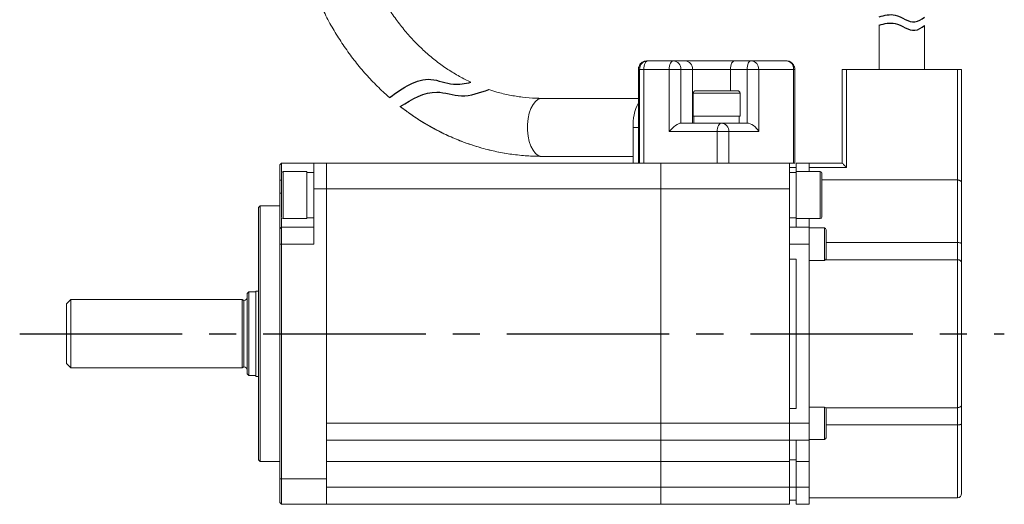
# Model space of a CAD drawing. Header units: millimetres. Extents: x -8092 to -7845, y 366 to 677.
# Tile 3 of 4: x -7960 to -7845, y 553 to 610. Entities that reach past the tile are written whole.
import ezdxf

# ---------------------------------------------------------------- set-up
doc = ezdxf.new("R2010")
doc.units = ezdxf.units.MM
doc.linetypes.add('CENTER2', pattern=[28.575, 19.05, -3.175, 3.175, -3.175])
doc.layers.add('Center', color=1, linetype='CENTER2')

msp = doc.modelspace()

# ---------------------------------------------------------------- linework, layer by layer
at = {"color": 7, "linetype": 'Continuous', "lineweight": 15}
for p, q in [((-7859.54, 608.87), (-7859.54, 603.68)), ((-7854.24, 603.68), (-7854.24, 608.82)), ((-7887.68, 604.15), (-7887.75, 603.95)), ((-7886.8, 604.68), (-7886.67, 604.68)), ((-7886.67, 604.68), (-7883.69, 604.68)), ((-7883.69, 604.68), (-7882.31, 604.68)), ((-7876.5, 604.68), (-7874.55, 604.68)), ((-7874.55, 604.68), (-7870.45, 604.68)), ((-7869.52, 604), (-7869.57, 604.15)), ((-7887.8, 603.68), (-7887.67, 603.68)), ((-7887.8, 592.68), (-7887.8, 603.68)), ((-7887.67, 603.68), (-7887.17, 603.68)), ((-7887.67, 603.68), (-7887.67, 592.68)), ((-7887.17, 603.68), (-7884.19, 603.68)), ((-7887.17, 603.68), (-7887.17, 592.68)), ((-7884.19, 596.38), (-7884.19, 603.68)), ((-7884.19, 603.68), (-7882.83, 603.68)), ((-7882.83, 597.38), (-7882.83, 603.68)), ((-7882.83, 603.68), (-7881.44, 603.68)), ((-7881.44, 597.38), (-7881.44, 603.68)), ((-7881.44, 603.68), (-7877, 603.68)), ((-7877, 603.68), (-7875.05, 603.68)), ((-7875.05, 603.68), (-7873.69, 603.68)), ((-7875.05, 603.68), (-7875.05, 597.38)), ((-7873.69, 603.68), (-7869.59, 603.68)), ((-7873.69, 603.68), (-7873.69, 596.38)), ((-7869.59, 592.68), (-7869.59, 603.68)), ((-7869.59, 603.68), (-7869.45, 603.68)), ((-7869.45, 592.68), (-7869.45, 603.68)), ((-7863.88, 592.68), (-7863.88, 603.68)), ((-7863.88, 603.68), (-7863.38, 603.68)), ((-7863.38, 592.18), (-7863.38, 603.68)), ((-7863.38, 603.68), (-7850.38, 603.68)), ((-7850.38, 590.71), (-7850.38, 603.68)), ((-7849.88, 603.68), (-7850.38, 603.68)), ((-7849.88, 590.36), (-7849.88, 603.68)), ((-7881.38, 600.88), (-7881.38, 598.18)), ((-7875.88, 598.18), (-7875.88, 600.88)), ((-7887.8, 600.28), (-7899.12, 600.28)), ((-7878.07, 597.38), (-7882.83, 597.38)), ((-7880, 598.18), (-7881.38, 598.18)), ((-7881.29, 598.18), (-7881.29, 597.38)), ((-7875.88, 598.18), (-7880, 598.18)), ((-7877.39, 597.38), (-7878.07, 597.38)), ((-7875.97, 597.38), (-7877.39, 597.38)), ((-7875.97, 597.38), (-7875.97, 598.18)), ((-7875.05, 597.38), (-7875.97, 597.38)), ((-7888.42, 592.68), (-7888.42, 596.88)), ((-7878.57, 596.38), (-7884.19, 596.38)), ((-7877.2, 596.38), (-7878.57, 596.38)), ((-7878.57, 592.68), (-7878.57, 596.38)), ((-7877.2, 596.38), (-7877.2, 592.68)), ((-7873.69, 596.38), (-7877.2, 596.38)), ((-7929.68, 592.68), (-7929.88, 592.48)), ((-7929.68, 591.62), (-7929.68, 592.68)), ((-7925.88, 592.68), (-7929.68, 592.68)), ((-7925.88, 592.68), (-7925.88, 589.68)), ((-7924.38, 592.68), (-7925.88, 592.68)), ((-7924.38, 592.68), (-7924.38, 589.68)), ((-7924.38, 592.68), (-7885.18, 592.68)), ((-7899.12, 593.48), (-7888.42, 593.48)), ((-7885.18, 592.68), (-7885.18, 589.68)), ((-7878.73, 592.68), (-7885.18, 592.68)), ((-7878.73, 592.68), (-7878.57, 592.68)), ((-7878.57, 592.68), (-7877.43, 592.68)), ((-7870.08, 592.68), (-7877.43, 592.68)), ((-7870.08, 592.68), (-7869.59, 592.68)), ((-7870.08, 589.68), (-7870.08, 592.68)), ((-7869.59, 592.68), (-7869.45, 592.68)), ((-7869.28, 592.68), (-7867.78, 592.68)), ((-7869.28, 591.69), (-7869.28, 592.68)), ((-7867.78, 591.69), (-7867.78, 592.68)), ((-7867.78, 592.68), (-7863.88, 592.68)), ((-7929.88, 592.48), (-7929.88, 590.68)), ((-7926.68, 591.69), (-7929.48, 591.69)), ((-7926.68, 591.69), (-7926.68, 586.19)), ((-7925.88, 591.6), (-7926.68, 591.6)), ((-7870.08, 592.18), (-7869.28, 592.18)), ((-7869.28, 591.6), (-7870.08, 591.6)), ((-7866.48, 591.69), (-7869.28, 591.69)), ((-7869.28, 586.19), (-7869.28, 591.69)), ((-7867.78, 592.18), (-7863.38, 592.18)), ((-7866.28, 586.39), (-7866.28, 591.49)), ((-7929.68, 590.68), (-7929.88, 590.68)), ((-7929.88, 590.68), (-7929.88, 589.18)), ((-7850.38, 590.71), (-7866.28, 590.71)), ((-7850.38, 583.37), (-7850.38, 590.71)), ((-7929.88, 589.18), (-7929.68, 589.18)), ((-7929.88, 589.18), (-7929.88, 584.98)), ((-7925.88, 589.68), (-7924.38, 589.68)), ((-7925.88, 589.68), (-7925.88, 583.18)), ((-7924.38, 555.68), (-7924.38, 589.68)), ((-7924.38, 589.68), (-7924.38, 562.18)), ((-7924.38, 589.68), (-7885.18, 589.68)), ((-7885.18, 589.68), (-7885.18, 562.18)), ((-7870.08, 589.68), (-7885.18, 589.68)), ((-7870.08, 562.18), (-7870.08, 589.68)), ((-7932.18, 587.68), (-7932.38, 587.48)), ((-7932.38, 587.48), (-7932.38, 572.68)), ((-7929.88, 587.68), (-7932.18, 587.68)), ((-7932.18, 587.68), (-7932.18, 557.68)), ((-7929.68, 586.22), (-7929.68, 585.18)), ((-7929.48, 586.19), (-7926.68, 586.19)), ((-7926.68, 586.28), (-7925.88, 586.28)), ((-7870.08, 586.28), (-7869.28, 586.28)), ((-7869.28, 586.19), (-7866.48, 586.19)), ((-7869.28, 585.19), (-7869.28, 586.17)), ((-7867.78, 586.17), (-7867.78, 585.18)), ((-7929.68, 585.18), (-7929.88, 584.98)), ((-7929.88, 584.98), (-7929.88, 583.18)), ((-7929.68, 583.18), (-7929.68, 585.18)), ((-7925.88, 585.18), (-7929.68, 585.18)), ((-7870.08, 585.19), (-7869.28, 585.19)), ((-7870.08, 585.18), (-7867.78, 585.18)), ((-7867.78, 583.18), (-7867.78, 585.18)), ((-7865.98, 585.08), (-7867.78, 585.08)), ((-7865.78, 581.48), (-7865.78, 584.88)), ((-7865.78, 583.37), (-7850.38, 583.37)), ((-7850.38, 583.37), (-7850.38, 581.35)), ((-7929.88, 583.18), (-7929.88, 555.68)), ((-7929.68, 583.18), (-7929.88, 583.18)), ((-7929.68, 555.68), (-7929.68, 583.18)), ((-7925.88, 583.18), (-7929.68, 583.18)), ((-7870.08, 583.18), (-7870.08, 581.43)), ((-7867.78, 583.18), (-7870.08, 583.18)), ((-7867.78, 562.18), (-7867.78, 583.18)), ((-7869.28, 581.43), (-7870.08, 581.43)), ((-7869.28, 563.93), (-7869.28, 581.43)), ((-7867.78, 581.28), (-7865.98, 581.28)), ((-7850.38, 581.35), (-7865.82, 581.35)), ((-7850.38, 564.01), (-7850.38, 581.35)), ((-7933.48, 577.58), (-7933.68, 577.38)), ((-7932.68, 577.58), (-7933.48, 577.58)), ((-7933.48, 577.58), (-7933.48, 567.78)), ((-7932.38, 577.68), (-7932.68, 577.68)), ((-7932.68, 577.68), (-7932.68, 570.09)), ((-7954.38, 576.68), (-7954.88, 576.18)), ((-7934.28, 576.68), (-7954.38, 576.68)), ((-7954.38, 576.68), (-7954.38, 568.68)), ((-7934.1, 576.58), (-7934.28, 576.68)), ((-7934.28, 576.68), (-7934.28, 568.68)), ((-7934.08, 576.58), (-7934.1, 576.58)), ((-7934.1, 576.58), (-7934.1, 568.78)), ((-7933.68, 577.38), (-7933.68, 570.25)), ((-7954.88, 576.18), (-7954.88, 569.18)), ((-7932.38, 572.68), (-7932.38, 557.88)), ((-7933.68, 570.25), (-7933.68, 567.98)), ((-7932.68, 570.09), (-7932.68, 567.68)), ((-7954.88, 569.18), (-7954.38, 568.68)), ((-7954.38, 568.68), (-7934.28, 568.68)), ((-7934.28, 568.68), (-7934.1, 568.78)), ((-7934.1, 568.78), (-7934.08, 568.78)), ((-7933.68, 567.98), (-7933.48, 567.78)), ((-7933.48, 567.78), (-7932.68, 567.78)), ((-7932.68, 567.68), (-7932.38, 567.68)), ((-7869.28, 563.93), (-7870.08, 563.93)), ((-7870.08, 563.93), (-7870.08, 562.18)), ((-7865.98, 564.08), (-7867.78, 564.08)), ((-7865.82, 564.01), (-7850.38, 564.01)), ((-7865.78, 560.48), (-7865.78, 563.88)), ((-7850.38, 564.01), (-7850.38, 561.99)), ((-7885.18, 562.18), (-7924.38, 562.18)), ((-7885.18, 562.18), (-7885.18, 560.18)), ((-7885.18, 562.18), (-7870.08, 562.18)), ((-7870.08, 562.18), (-7867.78, 562.18)), ((-7870.08, 562.18), (-7870.08, 560.18)), ((-7867.78, 560.18), (-7867.78, 562.18)), ((-7850.38, 561.99), (-7865.78, 561.99)), ((-7924.38, 560.18), (-7885.18, 560.18)), ((-7870.08, 560.18), (-7885.18, 560.18)), ((-7885.18, 560.18), (-7885.18, 557.68)), ((-7870.08, 560.18), (-7867.78, 560.18)), ((-7870.08, 557.68), (-7870.08, 560.18)), ((-7869.28, 557.68), (-7869.28, 560.18)), ((-7867.78, 560.28), (-7865.98, 560.28)), ((-7867.78, 557.68), (-7867.78, 560.18)), ((-7932.38, 557.88), (-7932.18, 557.68)), ((-7870.08, 557.89), (-7869.28, 557.89)), ((-7932.18, 557.68), (-7929.88, 557.68)), ((-7924.38, 557.68), (-7885.18, 557.68)), ((-7870.08, 557.68), (-7885.18, 557.68)), ((-7885.18, 557.68), (-7885.18, 554.68)), ((-7870.08, 554.68), (-7870.08, 557.68)), ((-7869.28, 557.68), (-7867.78, 557.68)), ((-7869.28, 554.68), (-7869.28, 557.68)), ((-7867.78, 554.68), (-7867.78, 557.68)), ((-7929.68, 555.68), (-7929.88, 555.68)), ((-7929.88, 555.68), (-7929.88, 552.88)), ((-7924.38, 555.68), (-7929.68, 555.68)), ((-7929.68, 552.68), (-7929.68, 555.68)), ((-7924.38, 552.68), (-7924.38, 555.68)), ((-7924.38, 554.68), (-7885.18, 554.68)), ((-7870.08, 554.68), (-7885.18, 554.68)), ((-7885.18, 554.68), (-7885.18, 552.68)), ((-7870.08, 554.68), (-7869.28, 554.68)), ((-7870.08, 552.68), (-7870.08, 554.68)), ((-7869.28, 554.68), (-7867.78, 554.68)), ((-7869.28, 552.68), (-7869.28, 554.68)), ((-7867.78, 552.68), (-7867.78, 554.68)), ((-7867.78, 553.43), (-7850.38, 553.43)), ((-7929.68, 552.68), (-7929.88, 552.88)), ((-7924.38, 552.68), (-7929.68, 552.68)), ((-7924.38, 552.68), (-7885.18, 552.68)), ((-7870.08, 552.68), (-7885.18, 552.68)), ((-7870.08, 553.18), (-7869.28, 553.18)), ((-7869.28, 552.68), (-7867.78, 552.68))]:
    msp.add_line(p, q, dxfattribs=at)
at = {"color": 8, "linetype": 'Continuous', "lineweight": 15}
for p, q in [((-7877, 601.18), (-7877, 603.68)), ((-7880, 600.88), (-7881.38, 600.88)), ((-7875.88, 600.88), (-7880, 600.88)), ((-7888.42, 596.88), (-7887.8, 596.88)), ((-7929.48, 591.69), (-7929.48, 586.19)), ((-7866.48, 586.19), (-7866.48, 591.69)), ((-7865.98, 581.28), (-7865.98, 585.08)), ((-7934.08, 568.78), (-7934.08, 576.58)), ((-7865.98, 560.28), (-7865.98, 564.08)), ((-7850.38, 553.43), (-7850.38, 561.99))]:
    msp.add_line(p, q, dxfattribs=at)
at = {"color": 7, "linetype": 'Continuous', "lineweight": 15, "flags": 128}
for points in [[(-7886.67, 604.68), (-7886.77, 604.66), (-7886.86, 604.6), (-7886.95, 604.51), (-7887.02, 604.39), (-7887.08, 604.23), (-7887.13, 604.06), (-7887.16, 603.87), (-7887.17, 603.68)], [(-7884.19, 603.68), (-7884.19, 603.87), (-7884.16, 604.06), (-7884.11, 604.23), (-7884.05, 604.39), (-7883.97, 604.51), (-7883.89, 604.6), (-7883.79, 604.66), (-7883.69, 604.68)], [(-7876.5, 604.68), (-7876.6, 604.66), (-7876.69, 604.6), (-7876.78, 604.51), (-7876.86, 604.39), (-7876.92, 604.23), (-7876.96, 604.06), (-7876.99, 603.87), (-7877, 603.68)], [(-7875.05, 603.68), (-7875.04, 603.87), (-7875.02, 604.06), (-7874.97, 604.23), (-7874.91, 604.39), (-7874.83, 604.51), (-7874.75, 604.6), (-7874.65, 604.66), (-7874.55, 604.68)], [(-7878.57, 596.38), (-7878.56, 596.57), (-7878.53, 596.76), (-7878.48, 596.93), (-7878.42, 597.09), (-7878.34, 597.21), (-7878.26, 597.3), (-7878.16, 597.36), (-7878.07, 597.38)], [(-7863.38, 592.18), (-7863.48, 592.28), (-7863.57, 592.37), (-7863.66, 592.46), (-7863.73, 592.53), (-7863.79, 592.59), (-7863.84, 592.64), (-7863.87, 592.67), (-7863.88, 592.68)]]:
    msp.add_lwpolyline(points, dxfattribs=at)
at = {"color": 8, "linetype": 'Continuous', "lineweight": 15, "flags": 128}
for points in [[(-7887.76, 603.95), (-7887.78, 603.87), (-7887.8, 603.68)], [(-7899.12, 593.48), (-7899.2, 593.48), (-7899.54, 593.59), (-7899.86, 593.83), (-7900.16, 594.19), (-7900.41, 594.66), (-7900.6, 595.23), (-7900.74, 595.86), (-7900.81, 596.54), (-7900.81, 597.22), (-7900.74, 597.9), (-7900.6, 598.53), (-7900.41, 599.09), (-7900.16, 599.57), (-7899.86, 599.93), (-7899.54, 600.17), (-7899.2, 600.27), (-7899.12, 600.28)], [(-7899.12, 593.48), (-7899.2, 593.48), (-7899.54, 593.59), (-7899.86, 593.83), (-7900.16, 594.19), (-7900.41, 594.66), (-7900.6, 595.23), (-7900.74, 595.86), (-7900.81, 596.54), (-7900.81, 597.22), (-7900.74, 597.9), (-7900.6, 598.53), (-7900.41, 599.09), (-7900.16, 599.57), (-7899.86, 599.93), (-7899.54, 600.17), (-7899.2, 600.27), (-7899.12, 600.28)]]:
    msp.add_lwpolyline(points, dxfattribs=at)
at = {"color": 7, "linetype": 'Continuous', "lineweight": 15}
for centre, radius, start, end in [((-7886.8, 603.68), 1, 90.0032, 164.3087), ((-7886.67, 603.68), 1, 90.004, 180.0041), ((-7883.77, 603.74), 0.94, 356.1888, 85.598), ((-7882.38, 603.74), 0.94, 356.1888, 85.598), ((-7874.63, 603.74), 0.94, 356.1888, 85.598), ((-7870.53, 603.74), 0.94, 356.1887, 85.5981), ((-7870.45, 603.68), 1, 64.0831, 89.9999), ((-7881.08, 600.88), 0.3, 90, 180), ((-7876.18, 600.88), 0.3, 0, 90), ((-7882.22, 597.06), 6.21, 154.105, 181.7056), ((-7878.14, 596.44), 0.94, 356.1888, 85.598), ((-7929.48, 591.49), 0.2, 90, 180), ((-7866.48, 591.49), 0.2, 0, 90), ((-7929.48, 586.39), 0.2, 180, 270), ((-7866.48, 586.39), 0.2, 270, 0), ((-7865.98, 584.88), 0.2, 0, 90), ((-7865.98, 581.48), 0.2, 270, 0), ((-7934.08, 576.98), 0.4, 270, 0), ((-7934.08, 568.38), 0.4, 0, 90), ((-7865.98, 563.88), 0.2, 0, 90), ((-7865.98, 560.48), 0.2, 270, 0), ((-7850.38, 553.93), 0.5, 270, 0)]:
    msp.add_arc(centre, radius, start, end, dxfattribs=at)
for centre, major_axis, ratio, start_param, end_param in [((-7883.69, 596.38), (0.966, 0.966), 0.267949, 0.261799, 1.832596), ((-7874.55, 596.38), (-0.866, 0.866), 0.57735, 4.18879, 5.759587)]:
    msp.add_ellipse(centre, major_axis=major_axis, ratio=ratio, start_param=start_param, end_param=end_param, dxfattribs=at)
for points, knots in [([(-7928.5, 626.88), (-7928.49, 626.51), (-7928.48, 625.45), (-7928.38, 623.72), (-7928.16, 621.69), (-7927.82, 619.68), (-7927.38, 617.69), (-7926.84, 615.74), (-7926.19, 613.83), (-7925.43, 611.97), (-7924.58, 610.16), (-7923.63, 608.42), (-7922.59, 606.75), (-7921.46, 605.15), (-7920.25, 603.63), (-7918.95, 602.2), (-7917.86, 601.13), (-7917.19, 600.54), (-7917, 600.37)], [0, 0, 0, 0, 0.0213973, 0.0606402, 0.0998901, 0.1391413, 0.178392, 0.2176406, 0.2568845, 0.296121, 0.3353469, 0.3745583, 0.413751, 0.45292, 0.4920601, 0.5311657, 0.5702313, 0.5861082, 0.5861082, 0.5861082, 0.5861082]), ([(-7907.45, 602.16), (-7907.9, 602.38), (-7908.82, 602.85), (-7910.16, 603.66), (-7911.48, 604.61), (-7912.74, 605.65), (-7913.93, 606.79), (-7915.06, 608.03), (-7916.11, 609.35), (-7917.08, 610.75), (-7917.97, 612.23), (-7918.78, 613.77), (-7919.49, 615.37), (-7920.11, 617.03), (-7920.63, 618.74), (-7921.05, 620.48), (-7921.37, 622.25), (-7921.58, 624.04), (-7921.68, 625.59), (-7921.69, 626.53), (-7921.7, 626.88)], [0.2441021, 0.2441021, 0.2441021, 0.2441021, 0.2854884, 0.3291759, 0.3727465, 0.4162052, 0.4595606, 0.5028235, 0.5460055, 0.5891184, 0.6321735, 0.6751807, 0.7181492, 0.7610865, 0.803999, 0.8468917, 0.8897691, 0.9326342, 0.9754898, 1, 1, 1, 1]), ([(-7887.26, 604.55), (-7887.29, 604.54), (-7887.4, 604.5), (-7887.55, 604.36), (-7887.64, 604.22), (-7887.68, 604.15)], [0, 0, 0, 0, 0.172474, 0.600932, 1, 1, 1, 1]), ([(-7882.31, 604.68), (-7882.16, 604.68), (-7881.87, 604.68), (-7881.27, 604.68), (-7880.55, 604.68), (-7879.74, 604.68), (-7878.87, 604.68), (-7878.02, 604.68), (-7877.22, 604.68), (-7876.74, 604.68), (-7876.5, 604.68)], [0, 0, 0, 0, 0.1199909, 0.2400211, 0.3686454, 0.4999994, 0.6313533, 0.7599776, 0.8799692, 1, 1, 1, 1]), ([(-7869.57, 604.15), (-7869.64, 604.24), (-7869.74, 604.4), (-7869.91, 604.53), (-7870, 604.56), (-7870.02, 604.57)], [0, 0, 0, 0, 0.542335, 0.881921, 1, 1, 1, 1]), ([(-7887.75, 603.95), (-7887.77, 603.91), (-7887.8, 603.82), (-7887.8, 603.73), (-7887.8, 603.68)], [0, 0, 0, 0, 0.450348, 1, 1, 1, 1]), ([(-7869.45, 603.68), (-7869.46, 603.76), (-7869.46, 603.88), (-7869.5, 603.98), (-7869.52, 604)], [0, 0, 0, 0, 0.759028, 1, 1, 1, 1]), ([(-7899.12, 600.28), (-7899.36, 600.28), (-7900.12, 600.29), (-7901.39, 600.4), (-7902.91, 600.64), (-7904.23, 600.96), (-7905.04, 601.21), (-7905.35, 601.32)], [0, 0, 0, 0, 0.0212784, 0.0651802, 0.109074, 0.152921, 0.180766, 0.180766, 0.180766, 0.180766]), ([(-7879.85, 601.18), (-7880.1, 601.18), (-7880.49, 601.18), (-7880.83, 601.18), (-7881.01, 601.18), (-7881.09, 601.18), (-7881.07, 601.18), (-7881.07, 601.18)], [0, 0, 0, 0, 0.358997, 0.554428, 0.74965, 0.945082, 1, 1, 1, 1]), ([(-7876.19, 601.18), (-7876.19, 601.18), (-7876.19, 601.18), (-7876.46, 601.18), (-7876.98, 601.18), (-7877.52, 601.18), (-7877.99, 601.18), (-7878.49, 601.18), (-7879.13, 601.18), (-7879.57, 601.18), (-7879.85, 601.18)], [0, 0, 0, 0, 0.070201, 0.249825, 0.429449, 0.527233, 0.624912, 0.722697, 0.820376, 1, 1, 1, 1]), ([(-7915.74, 599.33), (-7915.42, 599.08), (-7914.6, 598.47), (-7913.24, 597.56), (-7911.64, 596.64), (-7910, 595.83), (-7908.31, 595.13), (-7906.6, 594.56), (-7904.85, 594.1), (-7903.09, 593.76), (-7901.34, 593.56), (-7900.02, 593.48), (-7899.28, 593.48), (-7899.12, 593.48)], [0.6197736, 0.6197736, 0.6197736, 0.6197736, 0.6447055, 0.6834134, 0.7220648, 0.7606581, 0.7991936, 0.8376734, 0.8761017, 0.9144846, 0.95283, 0.9891156, 1, 1, 1, 1]), ([(-7915.74, 599.33), (-7915.38, 599.05), (-7914.51, 598.4), (-7913.09, 597.47), (-7911.48, 596.55), (-7909.82, 595.75), (-7908.12, 595.06), (-7906.39, 594.5), (-7904.64, 594.05), (-7902.86, 593.73), (-7901.1, 593.54), (-7899.85, 593.48), (-7899.2, 593.48), (-7899.12, 593.48)], [0.6197741, 0.6197741, 0.6197741, 0.6197741, 0.6482211, 0.6871363, 0.7259942, 0.7647934, 0.8035342, 0.842219, 0.8808524, 0.9194406, 0.9579921, 0.9944746, 1, 1, 1, 1]), ([(-7929.68, 591.49), (-7929.68, 591.46), (-7929.68, 591.41), (-7929.68, 591.09), (-7929.68, 590.76), (-7929.68, 590.35), (-7929.68, 589.76), (-7929.68, 588.94), (-7929.68, 588.13), (-7929.68, 587.53), (-7929.68, 587.13), (-7929.68, 586.8), (-7929.68, 586.48), (-7929.68, 586.43), (-7929.68, 586.39)], [0, 0, 0, 0, 0.119722, 0.184894, 0.25, 0.315173, 0.380278, 0.5, 0.619721, 0.684894, 0.75, 0.815173, 0.880278, 1, 1, 1, 1]), ([(-7849.88, 590.36), (-7849.88, 590.4), (-7849.9, 590.48), (-7849.98, 590.58), (-7850.08, 590.64), (-7850.18, 590.68), (-7850.28, 590.7), (-7850.34, 590.71), (-7850.38, 590.71)], [0, 0, 0, 0, 0.251108, 0.501522, 0.638331, 0.765886, 0.885798, 1, 1, 1, 1]), ([(-7849.88, 583.23), (-7849.88, 584.02), (-7849.88, 585.6), (-7849.88, 587.59), (-7849.88, 589.24), (-7849.88, 589.99), (-7849.88, 590.36)], [0, 0, 0, 0, 0.2484264, 0.5, 0.7515735, 1, 1, 1, 1]), ([(-7849.88, 583.23), (-7849.88, 583.24), (-7849.88, 583.25), (-7849.92, 583.29), (-7849.99, 583.32), (-7850.1, 583.35), (-7850.22, 583.36), (-7850.32, 583.37), (-7850.38, 583.37)], [0, 0, 0, 0, 0.0852583, 0.2512201, 0.5008787, 0.6383758, 0.7672459, 1, 1, 1, 1]), ([(-7849.88, 580.98), (-7849.88, 581.1), (-7849.88, 581.35), (-7849.88, 581.9), (-7849.88, 582.55), (-7849.88, 583), (-7849.88, 583.23)], [0, 0, 0, 0, 0.245249, 0.5, 0.754751, 1, 1, 1, 1]), ([(-7849.88, 580.98), (-7849.88, 581.01), (-7849.89, 581.07), (-7849.93, 581.16), (-7850, 581.23), (-7850.1, 581.29), (-7850.19, 581.33), (-7850.28, 581.35), (-7850.35, 581.35), (-7850.38, 581.35)], [0, 0, 0, 0, 0.163973, 0.302192, 0.500557, 0.633744, 0.761095, 0.883022, 1, 1, 1, 1]), ([(-7849.88, 564.38), (-7849.88, 565.02), (-7849.88, 566.31), (-7849.88, 568.37), (-7849.88, 570.5), (-7849.88, 572.68), (-7849.88, 574.86), (-7849.88, 576.99), (-7849.88, 579.05), (-7849.88, 580.33), (-7849.88, 580.98)], [0, 0, 0, 0, 0.12333, 0.246674, 0.373322, 0.5, 0.626648, 0.753326, 0.876655, 1, 1, 1, 1]), ([(-7849.88, 564.38), (-7849.88, 564.36), (-7849.88, 564.32), (-7849.92, 564.22), (-7849.99, 564.13), (-7850.1, 564.07), (-7850.22, 564.02), (-7850.32, 564.01), (-7850.38, 564.01)], [0, 0, 0, 0, 0.085258, 0.251222, 0.500879, 0.638376, 0.767246, 1, 1, 1, 1]), ([(-7849.88, 562.13), (-7849.88, 562.35), (-7849.88, 562.81), (-7849.88, 563.45), (-7849.88, 564.01), (-7849.88, 564.26), (-7849.88, 564.38)], [0, 0, 0, 0, 0.245249, 0.5, 0.754751, 1, 1, 1, 1]), ([(-7849.88, 562.13), (-7849.88, 562.12), (-7849.89, 562.09), (-7849.93, 562.06), (-7850, 562.03), (-7850.1, 562.01), (-7850.19, 562), (-7850.28, 561.99), (-7850.35, 561.99), (-7850.38, 561.99)], [0, 0, 0, 0, 0.163973, 0.302191, 0.500558, 0.633744, 0.761095, 0.883022, 1, 1, 1, 1]), ([(-7849.88, 553.93), (-7849.88, 553.95), (-7849.88, 554.01), (-7849.88, 554.43), (-7849.88, 555.11), (-7849.88, 556.06), (-7849.88, 557.27), (-7849.88, 558.7), (-7849.88, 560.32), (-7849.88, 561.52), (-7849.88, 562.13)], [0, 0, 0, 0, 0.12311, 0.246249, 0.373111, 0.5, 0.626861, 0.753751, 0.876868, 1, 1, 1, 1])]:
    msp.add_open_spline(points, degree=3, knots=knots, dxfattribs=at)
for points in [[(-7859.54, 609.84), (-7857.69, 610.05), (-7855.36, 609.24), (-7854.23, 609.81)], [(-7859.54, 608.87), (-7857.69, 609.06), (-7855.36, 608.26), (-7854.23, 608.83)], [(-7917, 600.37), (-7912.14, 602.5), (-7909.5, 601.95), (-7907.45, 602.16)], [(-7915.74, 599.33), (-7911.45, 601.01), (-7908.57, 600.59), (-7905.35, 601.32)]]:
    msp.add_spline(points, degree=3)
at = {"layer": 'Center'}
msp.add_line((-7960.38, 572.68), (-7844.88, 572.68), dxfattribs=at)

doc.saveas('drawing.dxf')
